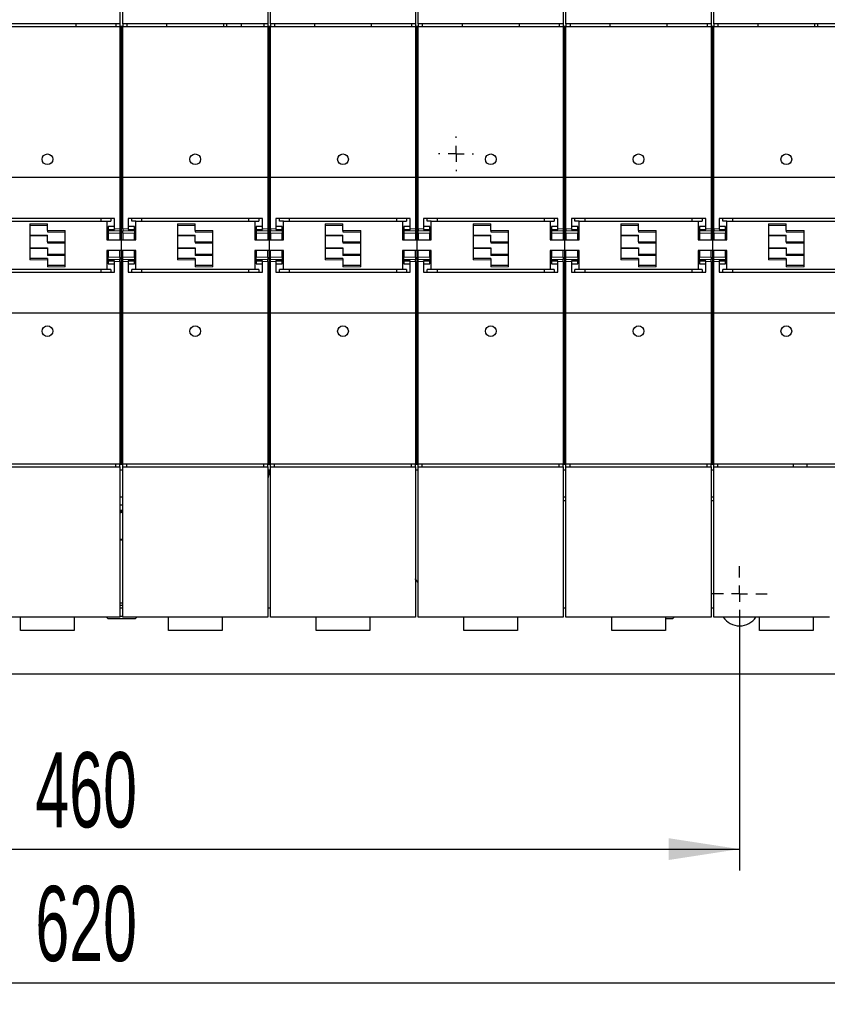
# Model space of a CAD drawing. Header units: millimetres. Extents: x 5 to 418, y 2 to 292.
# Tile 6 of 40: x 107 to 144, y 72 to 118. Entities that reach past the tile are written whole.
import ezdxf

# ---------------------------------------------------------------- set-up
doc = ezdxf.new("R2010")
doc.units = ezdxf.units.MM
doc.layers.add('SLD-0', color=7, linetype='Continuous')
doc.styles.add('SLDTEXTSTYLE0', font='TXT', dxfattribs={"width": 0.605})
doc.dimstyles.new('SLDDIMSTYLE0', dxfattribs={"dimtxt": 3.5, "dimasz": 3.302, "dimexe": 0, "dimexo": 0.0625, "dimgap": 0.875, "dimtad": 1, "dimlfac": 8, "dimrnd": 1e-09, "dimzin": 12, "dimdsep": 46, "dimtxsty": 'SLDTEXTSTYLE0', "dimsah": 1, "dimcen": 0.09, "dimadec": 0, "dimazin": 3, "dimtfac": 1, "dimtofl": 0, "dimtmove": 0, "dimatfit": 3, "dimfxl": 1, "dimfrac": 2, "dimtolj": 1, "dimtzin": 12, "dimarcsym": 0})

# ---------------------------------------------------------------- blocks, each defined once
blk = doc.blocks.new('_D_5')
at = {"layer": 'SLD-0', "color": 7}
for p, q in [((82.524, 89.495), (82.524, 77.886)), ((140.024, 89.495), (140.024, 77.886)), ((82.524, 78.886), (140.024, 78.886))]:
    blk.add_line(p, q, dxfattribs=at)
for points in [[(82.524, 78.886), (85.826, 78.378), (85.826, 79.394)], [(140.024, 78.886), (136.722, 79.394), (136.722, 78.378)]]:
    blk.add_solid(points, dxfattribs=at)
at = {"layer": 'SLD-0', "color": 7, "insert": (107.263, 83.398), "char_height": 3.5, "attachment_point": 1, "style": 'SLDTEXTSTYLE0'}
blk.add_mtext('460', dxfattribs=at)
blk = doc.blocks.new('_D_6')
at = {"layer": 'SLD-0', "color": 7}
for p, q in [((72.524, 89.495), (72.524, 71.66)), ((150.024, 89.495), (150.024, 71.66)), ((72.524, 72.66), (150.024, 72.66))]:
    blk.add_line(p, q, dxfattribs=at)
for points in [[(72.524, 72.66), (75.826, 72.152), (75.826, 73.168)], [(150.024, 72.66), (146.722, 73.168), (146.722, 72.152)]]:
    blk.add_solid(points, dxfattribs=at)
at = {"layer": 'SLD-0', "color": 7, "insert": (107.263, 77.171), "char_height": 3.5, "attachment_point": 1, "style": 'SLDTEXTSTYLE0'}
blk.add_mtext('620', dxfattribs=at)
blk = doc.blocks.new('SW_CENTERMARKSYMBOL_2')
at = {"layer": 'SLD-0', "color": 0}
for p, q in [((0, 0.75), (0, 1.28125)), ((-0.75, 0), (-1.28125, 0)), ((0, 0), (-0.375, 0)), ((0, 0), (0, 0.375)), ((0, 0), (0, -0.375)), ((0, 0), (0.375, 0)), ((0.75, 0), (1.28125, 0)), ((0, -0.75), (0, -1.28125))]:
    blk.add_line(p, q, dxfattribs=at)
blk = doc.blocks.new('SW_CENTERMARKSYMBOL_5')
at = {"layer": 'SLD-0', "color": 0}
for p, q in [((0, 0.75), (0, 0.8125)), ((-0.75, 0), (-0.8125, 0)), ((0, 0), (-0.375, 0)), ((0, 0), (0, 0.375)), ((0, 0), (0, -0.375)), ((0, 0), (0.375, 0)), ((0.75, 0), (0.8125, 0)), ((0, -0.75), (0, -0.8125))]:
    blk.add_line(p, q, dxfattribs=at)

msp = doc.modelspace()

# ---------------------------------------------------------------- linework, layer by layer
at = {"color": 7, "linetype": 'Continuous', "lineweight": 25}
for p, q in [((111.1987, 124.3138), (111.1987, 117.3138)), ((111.3237, 117.3138), (111.3237, 124.3138)), ((118.0737, 124.3138), (118.0737, 117.3138)), ((118.1987, 117.3138), (118.1987, 124.3138)), ((124.9487, 124.3138), (124.9487, 117.3138)), ((125.0737, 117.3138), (125.0737, 124.3138)), ((131.8237, 124.3138), (131.8237, 117.3138)), ((131.9487, 117.3138), (131.9487, 124.3138)), ((138.6987, 124.3138), (138.6987, 117.3138)), ((138.8237, 117.3138), (138.8237, 124.3138)), ((111.1987, 117.3138), (104.4487, 117.3138)), ((104.4487, 117.1888), (111.1987, 117.1888)), ((109.155, 117.1888), (109.155, 117.3138)), ((111.0112, 117.3138), (111.0112, 117.1888)), ((111.1987, 117.3138), (111.1987, 117.1888)), ((111.1987, 117.1888), (111.1987, 110.1636)), ((111.2612, 117.1888), (111.1987, 117.1888)), ((111.2612, 117.1888), (111.2612, 116.0451)), ((111.3237, 117.1888), (111.2612, 117.1888)), ((118.0737, 117.3138), (111.3237, 117.3138)), ((111.3237, 117.3138), (111.3237, 117.1888)), ((111.3237, 117.1888), (118.0737, 117.1888)), ((111.3237, 110.1636), (111.3237, 117.1888)), ((111.5112, 117.3138), (111.5112, 117.1888)), ((113.3675, 117.3138), (113.3675, 117.1888)), ((116.03, 117.1888), (116.03, 117.3138)), ((116.1562, 117.3138), (116.1562, 117.1888)), ((116.8562, 117.1888), (116.8562, 117.3138)), ((117.8862, 117.3138), (117.8862, 117.1888)), ((118.0737, 117.3138), (118.0737, 117.1888)), ((118.0737, 117.1888), (118.0737, 110.1636)), ((118.1362, 117.1888), (118.0737, 117.1888)), ((118.1987, 117.1888), (118.1362, 117.1888)), ((118.1362, 117.1888), (118.1362, 116.0451)), ((124.9487, 117.3138), (118.1987, 117.3138)), ((118.1987, 117.3138), (118.1987, 117.1888)), ((118.1987, 117.1888), (124.9487, 117.1888)), ((118.1987, 110.1636), (118.1987, 117.1888)), ((118.3862, 117.3138), (118.3862, 117.1888)), ((120.2425, 117.3138), (120.2425, 117.1888)), ((122.905, 117.1888), (122.905, 117.3138)), ((124.7612, 117.3138), (124.7612, 117.1888)), ((124.9487, 117.3138), (124.9487, 117.1888)), ((124.9487, 117.1888), (124.9487, 110.1636)), ((125.0112, 117.1888), (124.9487, 117.1888)), ((125.0112, 117.1888), (125.0112, 116.0451)), ((125.0737, 117.1888), (125.0112, 117.1888)), ((131.8237, 117.3138), (125.0737, 117.3138)), ((125.0737, 117.3138), (125.0737, 117.1888)), ((125.0737, 117.1888), (131.8237, 117.1888)), ((125.0737, 110.1636), (125.0737, 117.1888)), ((125.2612, 117.3138), (125.2612, 117.1888)), ((127.1175, 117.3138), (127.1175, 117.1888)), ((129.78, 117.1888), (129.78, 117.3138)), ((131.6362, 117.3138), (131.6362, 117.1888)), ((131.8237, 117.3138), (131.8237, 117.1888)), ((131.8237, 117.1888), (131.8237, 110.1636)), ((131.8862, 117.1888), (131.8237, 117.1888)), ((131.8862, 117.1888), (131.8862, 116.0451)), ((131.9487, 117.1888), (131.8862, 117.1888)), ((138.6987, 117.3138), (131.9487, 117.3138)), ((131.9487, 117.3138), (131.9487, 117.1888)), ((131.9487, 117.1888), (138.6987, 117.1888)), ((131.9487, 110.1636), (131.9487, 117.1888)), ((132.1362, 117.3138), (132.1362, 117.1888)), ((133.9925, 117.3138), (133.9925, 117.1888)), ((136.655, 117.1888), (136.655, 117.3138)), ((138.5112, 117.3138), (138.5112, 117.1888)), ((138.6987, 117.3138), (138.6987, 117.1888)), ((138.6987, 117.1888), (138.6987, 110.1636)), ((138.7612, 117.1888), (138.6987, 117.1888)), ((138.8237, 117.1888), (138.7612, 117.1888)), ((138.7612, 117.1888), (138.7612, 116.0451)), ((145.5737, 117.3138), (138.8237, 117.3138)), ((138.8237, 117.3138), (138.8237, 117.1888)), ((138.8237, 117.1888), (145.5737, 117.1888)), ((138.8237, 110.1636), (138.8237, 117.1888)), ((139.0112, 117.3138), (139.0112, 117.1888)), ((140.8675, 117.3138), (140.8675, 117.1888)), ((143.53, 117.1888), (143.53, 117.3138)), ((143.6562, 117.3138), (143.6562, 117.1888)), ((111.1987, 116.0451), (111.2612, 116.0451)), ((111.2612, 116.0451), (111.2612, 108.4401)), ((111.2612, 116.0451), (111.3237, 116.0451)), ((118.0737, 116.0451), (118.1362, 116.0451)), ((118.1362, 116.0451), (118.1987, 116.0451)), ((118.1362, 116.0451), (118.1362, 108.4401)), ((124.9487, 116.0451), (125.0112, 116.0451)), ((125.0112, 116.0451), (125.0112, 108.4401)), ((125.0112, 116.0451), (125.0737, 116.0451)), ((131.8237, 116.0451), (131.8862, 116.0451)), ((131.8862, 116.0451), (131.8862, 108.4401)), ((131.8862, 116.0451), (131.9487, 116.0451)), ((138.6987, 116.0451), (138.7612, 116.0451)), ((138.7612, 116.0451), (138.8237, 116.0451)), ((138.7612, 116.0451), (138.7612, 108.4401)), ((104.4487, 110.1636), (111.1987, 110.1636)), ((111.1987, 110.1636), (111.1987, 107.7595)), ((111.3237, 110.1636), (118.0737, 110.1636)), ((111.3237, 107.7595), (111.3237, 110.1636)), ((118.0737, 110.1636), (118.0737, 107.7595)), ((118.1987, 110.1636), (124.9487, 110.1636)), ((118.1987, 107.7595), (118.1987, 110.1636)), ((124.9487, 110.1636), (124.9487, 107.7595)), ((125.0737, 110.1636), (131.8237, 110.1636)), ((125.0737, 107.7595), (125.0737, 110.1636)), ((131.8237, 110.1636), (131.8237, 107.7595)), ((131.9487, 110.1636), (138.6987, 110.1636)), ((131.9487, 107.7595), (131.9487, 110.1636)), ((138.6987, 110.1636), (138.6987, 107.7595)), ((138.8237, 110.1636), (145.5737, 110.1636)), ((138.8237, 107.7595), (138.8237, 110.1636)), ((110.9487, 108.2517), (104.6987, 108.2517)), ((110.3237, 108.1263), (110.3237, 108.2517)), ((110.78, 108.2517), (110.78, 108.1263)), ((110.9487, 107.7595), (110.9487, 108.2517)), ((111.1987, 108.4401), (111.2612, 108.4401)), ((111.2612, 108.4401), (111.2612, 107.7848)), ((111.3237, 108.4401), (111.2612, 108.4401)), ((117.8237, 108.2517), (111.5737, 108.2517)), ((111.5737, 108.2517), (111.5737, 107.7595)), ((111.7425, 108.1263), (111.7425, 108.2517)), ((112.1987, 108.2517), (112.1987, 108.1263)), ((117.1987, 108.1263), (117.1987, 108.2517)), ((117.655, 108.2517), (117.655, 108.1263)), ((117.8237, 107.7595), (117.8237, 108.2517)), ((118.0737, 108.4401), (118.1362, 108.4401)), ((118.1987, 108.4401), (118.1362, 108.4401)), ((118.1362, 108.4401), (118.1362, 107.7848)), ((124.6987, 108.2517), (118.4487, 108.2517)), ((118.4487, 108.2517), (118.4487, 107.7595)), ((118.6175, 108.1263), (118.6175, 108.2517)), ((119.0737, 108.2517), (119.0737, 108.1263)), ((124.0737, 108.1263), (124.0737, 108.2517)), ((124.53, 108.2517), (124.53, 108.1263)), ((124.6987, 107.7595), (124.6987, 108.2517)), ((124.9487, 108.4401), (125.0112, 108.4401)), ((125.0112, 108.4401), (125.0112, 107.7848)), ((125.0737, 108.4401), (125.0112, 108.4401)), ((131.5737, 108.2517), (125.3237, 108.2517)), ((125.3237, 108.2517), (125.3237, 107.7595)), ((125.4925, 108.1263), (125.4925, 108.2517)), ((125.9487, 108.2517), (125.9487, 108.1263)), ((130.9487, 108.1263), (130.9487, 108.2517)), ((131.405, 108.2517), (131.405, 108.1263)), ((131.5737, 107.7595), (131.5737, 108.2517)), ((131.8237, 108.4401), (131.8862, 108.4401)), ((131.8862, 108.4401), (131.8862, 107.7848)), ((131.9487, 108.4401), (131.8862, 108.4401)), ((138.4487, 108.2517), (132.1987, 108.2517)), ((132.1987, 108.2517), (132.1987, 107.7595)), ((132.3675, 108.1263), (132.3675, 108.2517)), ((132.8237, 108.2517), (132.8237, 108.1263)), ((137.8237, 108.1263), (137.8237, 108.2517)), ((138.28, 108.2517), (138.28, 108.1263)), ((138.4487, 107.7595), (138.4487, 108.2517)), ((138.6987, 108.4401), (138.7612, 108.4401)), ((138.8237, 108.4401), (138.7612, 108.4401)), ((138.7612, 108.4401), (138.7612, 107.7848)), ((145.3237, 108.2517), (139.0737, 108.2517)), ((139.0737, 108.2517), (139.0737, 107.7595)), ((139.2425, 108.1263), (139.2425, 108.2517)), ((139.6987, 108.2517), (139.6987, 108.1263)), ((105.055, 108.1263), (110.5925, 108.1263)), ((106.9987, 108.0013), (106.9987, 106.3138)), ((106.9987, 107.9388), (107.8237, 107.9388)), ((107.8237, 107.6888), (107.8237, 108.0013)), ((110.5925, 108.1263), (110.5925, 107.2513)), ((110.5925, 108.1263), (110.78, 108.1263)), ((110.9487, 107.8732), (110.655, 107.8732)), ((110.655, 107.8732), (110.655, 107.7385)), ((110.655, 107.7385), (110.9487, 107.7385)), ((110.655, 107.7385), (110.655, 107.7278)), ((110.655, 107.7278), (110.655, 107.6712)), ((110.655, 107.7278), (110.9487, 107.7278)), ((110.9487, 107.7595), (110.9487, 107.7278)), ((111.1987, 107.7595), (111.1987, 107.6712)), ((111.2612, 107.7848), (111.2612, 107.2513)), ((111.3237, 107.7595), (111.3237, 107.6712)), ((111.8675, 107.8732), (111.5737, 107.8732)), ((111.5737, 107.7595), (111.5737, 107.7278)), ((111.5737, 107.7385), (111.8675, 107.7385)), ((111.5737, 107.7278), (111.8675, 107.7278)), ((111.93, 108.1263), (111.7425, 108.1263)), ((111.8675, 107.7385), (111.8675, 107.8732)), ((111.8675, 107.7278), (111.8675, 107.7385)), ((111.8675, 107.7278), (111.8675, 107.6712)), ((111.93, 107.2513), (111.93, 108.1263)), ((111.93, 108.1263), (117.4675, 108.1263)), ((113.8737, 108.0013), (113.8737, 106.3138)), ((113.8737, 107.9388), (114.6987, 107.9388)), ((114.6987, 107.6888), (114.6987, 108.0013)), ((117.4675, 108.1263), (117.4675, 107.2513)), ((117.4675, 108.1263), (117.655, 108.1263)), ((117.8237, 107.8732), (117.53, 107.8732)), ((117.53, 107.8732), (117.53, 107.7385)), ((117.53, 107.7385), (117.8237, 107.7385)), ((117.53, 107.7385), (117.53, 107.7278)), ((117.53, 107.7278), (117.53, 107.6712)), ((117.53, 107.7278), (117.8237, 107.7278)), ((117.8237, 107.7595), (117.8237, 107.7278)), ((118.0737, 107.7595), (118.0737, 107.6712)), ((118.1362, 107.7848), (118.1362, 107.2513)), ((118.1987, 107.7595), (118.1987, 107.6712)), ((118.7425, 107.8732), (118.4487, 107.8732)), ((118.4487, 107.7595), (118.4487, 107.7278)), ((118.4487, 107.7385), (118.7425, 107.7385)), ((118.4487, 107.7278), (118.7425, 107.7278)), ((118.805, 108.1263), (118.6175, 108.1263)), ((118.7425, 107.7385), (118.7425, 107.8732)), ((118.7425, 107.7278), (118.7425, 107.7385)), ((118.7425, 107.7278), (118.7425, 107.6712)), ((118.805, 107.2513), (118.805, 108.1263)), ((118.805, 108.1263), (124.3425, 108.1263)), ((120.7487, 108.0013), (120.7487, 106.3138)), ((120.7487, 107.9388), (121.5737, 107.9388)), ((121.5737, 107.6888), (121.5737, 108.0013)), ((124.3425, 108.1263), (124.3425, 107.2513)), ((124.3425, 108.1263), (124.53, 108.1263)), ((124.6987, 107.8732), (124.405, 107.8732)), ((124.405, 107.8732), (124.405, 107.7385)), ((124.405, 107.7385), (124.6987, 107.7385)), ((124.405, 107.7385), (124.405, 107.7278)), ((124.405, 107.7278), (124.405, 107.6712)), ((124.405, 107.7278), (124.6987, 107.7278)), ((124.6987, 107.7595), (124.6987, 107.7278)), ((124.9487, 107.7595), (124.9487, 107.6712)), ((125.0112, 107.7848), (125.0112, 107.2513)), ((125.0737, 107.7595), (125.0737, 107.6712)), ((125.6175, 107.8732), (125.3237, 107.8732)), ((125.3237, 107.7595), (125.3237, 107.7278)), ((125.3237, 107.7385), (125.6175, 107.7385)), ((125.3237, 107.7278), (125.6175, 107.7278)), ((125.68, 108.1263), (125.4925, 108.1263)), ((125.6175, 107.7385), (125.6175, 107.8732)), ((125.6175, 107.7278), (125.6175, 107.7385)), ((125.6175, 107.7278), (125.6175, 107.6712)), ((125.68, 107.2513), (125.68, 108.1263)), ((125.68, 108.1263), (131.2175, 108.1263)), ((127.6237, 108.0013), (127.6237, 106.3138)), ((127.6237, 107.9388), (128.4487, 107.9388)), ((128.4487, 107.6888), (128.4487, 108.0013)), ((131.2175, 108.1263), (131.2175, 107.2513)), ((131.2175, 108.1263), (131.405, 108.1263)), ((131.5737, 107.8732), (131.28, 107.8732)), ((131.28, 107.8732), (131.28, 107.7385)), ((131.28, 107.7385), (131.5737, 107.7385)), ((131.28, 107.7385), (131.28, 107.7278)), ((131.28, 107.7278), (131.28, 107.6712)), ((131.28, 107.7278), (131.5737, 107.7278)), ((131.5737, 107.7595), (131.5737, 107.7278)), ((131.8237, 107.7595), (131.8237, 107.6712)), ((131.8862, 107.7848), (131.8862, 107.2513)), ((131.9487, 107.7595), (131.9487, 107.6712)), ((132.4925, 107.8732), (132.1987, 107.8732)), ((132.1987, 107.7595), (132.1987, 107.7278)), ((132.1987, 107.7385), (132.4925, 107.7385)), ((132.1987, 107.7278), (132.4925, 107.7278)), ((132.555, 108.1263), (132.3675, 108.1263)), ((132.4925, 107.7385), (132.4925, 107.8732)), ((132.4925, 107.7278), (132.4925, 107.7385)), ((132.4925, 107.7278), (132.4925, 107.6712)), ((132.555, 107.2513), (132.555, 108.1263)), ((132.555, 108.1263), (138.0925, 108.1263)), ((134.4987, 108.0013), (134.4987, 106.3138)), ((134.4987, 107.9388), (135.3237, 107.9388)), ((135.3237, 107.6888), (135.3237, 108.0013)), ((138.0925, 108.1263), (138.0925, 107.2513)), ((138.0925, 108.1263), (138.28, 108.1263)), ((138.4487, 107.8732), (138.155, 107.8732)), ((138.155, 107.8732), (138.155, 107.7385)), ((138.155, 107.7385), (138.4487, 107.7385)), ((138.155, 107.7385), (138.155, 107.7278)), ((138.155, 107.7278), (138.155, 107.6712)), ((138.155, 107.7278), (138.4487, 107.7278)), ((138.4487, 107.7595), (138.4487, 107.7278)), ((138.6987, 107.7595), (138.6987, 107.6712)), ((138.7612, 107.7848), (138.7612, 107.2513)), ((138.8237, 107.7595), (138.8237, 107.6712)), ((139.3675, 107.8732), (139.0737, 107.8732)), ((139.0737, 107.7595), (139.0737, 107.7278)), ((139.0737, 107.7385), (139.3675, 107.7385)), ((139.0737, 107.7278), (139.3675, 107.7278)), ((139.43, 108.1263), (139.2425, 108.1263)), ((139.3675, 107.7385), (139.3675, 107.8732)), ((139.3675, 107.7278), (139.3675, 107.7385)), ((139.3675, 107.7278), (139.3675, 107.6712)), ((139.43, 107.2513), (139.43, 108.1263)), ((139.43, 108.1263), (144.9675, 108.1263)), ((141.3737, 108.0013), (141.3737, 106.3138)), ((141.3737, 107.9388), (142.1987, 107.9388)), ((142.1987, 107.6888), (142.1987, 108.0013)), ((107.8237, 107.4326), (106.9987, 107.4326)), ((107.8237, 107.6888), (107.8237, 107.6263)), ((107.8237, 107.6263), (108.6487, 107.6263)), ((107.8237, 107.1616), (107.8237, 107.4741)), ((108.6487, 106.0013), (108.6487, 107.6888)), ((110.655, 107.6712), (110.655, 107.5638)), ((110.655, 107.5638), (110.655, 107.2544)), ((111.1987, 107.6712), (111.1987, 107.5638)), ((111.1987, 107.5638), (111.1987, 107.2544)), ((111.3237, 107.5638), (111.3237, 107.6712)), ((111.3237, 107.5638), (111.3237, 107.2544)), ((111.8675, 107.6712), (111.8675, 107.5638)), ((111.8675, 107.2544), (111.8675, 107.5638)), ((114.6987, 107.4326), (113.8737, 107.4326)), ((114.6987, 107.6888), (114.6987, 107.6263)), ((114.6987, 107.6263), (115.5237, 107.6263)), ((114.6987, 107.1616), (114.6987, 107.4741)), ((115.5237, 106.0013), (115.5237, 107.6888)), ((117.53, 107.6712), (117.53, 107.5638)), ((117.53, 107.5638), (117.53, 107.2544)), ((118.0737, 107.6712), (118.0737, 107.5638)), ((118.0737, 107.5638), (118.0737, 107.2544)), ((118.1987, 107.5638), (118.1987, 107.6712)), ((118.1987, 107.5638), (118.1987, 107.2544)), ((118.7425, 107.6712), (118.7425, 107.5638)), ((118.7425, 107.2544), (118.7425, 107.5638)), ((121.5737, 107.4326), (120.7487, 107.4326)), ((121.5737, 107.6888), (121.5737, 107.6263)), ((121.5737, 107.6263), (122.3987, 107.6263)), ((121.5737, 107.1616), (121.5737, 107.4741)), ((122.3987, 106.0013), (122.3987, 107.6888)), ((124.405, 107.6712), (124.405, 107.5638)), ((124.405, 107.5638), (124.405, 107.2544)), ((124.9487, 107.6712), (124.9487, 107.5638)), ((124.9487, 107.5638), (124.9487, 107.2544)), ((125.0737, 107.5638), (125.0737, 107.6712)), ((125.0737, 107.5638), (125.0737, 107.2544)), ((125.6175, 107.6712), (125.6175, 107.5638)), ((125.6175, 107.2544), (125.6175, 107.5638)), ((128.4487, 107.4326), (127.6237, 107.4326)), ((128.4487, 107.6888), (128.4487, 107.6263)), ((128.4487, 107.6263), (129.2737, 107.6263)), ((128.4487, 107.1616), (128.4487, 107.4741)), ((129.2737, 106.0013), (129.2737, 107.6888)), ((131.28, 107.6712), (131.28, 107.5638)), ((131.28, 107.5638), (131.28, 107.2544)), ((131.8237, 107.6712), (131.8237, 107.5638)), ((131.8237, 107.5638), (131.8237, 107.2544)), ((131.9487, 107.5638), (131.9487, 107.6712)), ((131.9487, 107.5638), (131.9487, 107.2544)), ((132.4925, 107.6712), (132.4925, 107.5638)), ((132.4925, 107.2544), (132.4925, 107.5638)), ((135.3237, 107.4326), (134.4987, 107.4326)), ((135.3237, 107.6888), (135.3237, 107.6263)), ((135.3237, 107.6263), (136.1487, 107.6263)), ((135.3237, 107.1616), (135.3237, 107.4741)), ((136.1487, 106.0013), (136.1487, 107.6888)), ((138.155, 107.6712), (138.155, 107.5638)), ((138.155, 107.5638), (138.155, 107.2544)), ((138.6987, 107.6712), (138.6987, 107.5638)), ((138.6987, 107.5638), (138.6987, 107.2544)), ((138.8237, 107.5638), (138.8237, 107.6712)), ((138.8237, 107.5638), (138.8237, 107.2544)), ((139.3675, 107.6712), (139.3675, 107.5638)), ((139.3675, 107.2544), (139.3675, 107.5638)), ((142.1987, 107.4326), (141.3737, 107.4326)), ((142.1987, 107.6888), (142.1987, 107.6263)), ((142.1987, 107.6263), (143.0237, 107.6263)), ((142.1987, 107.1616), (142.1987, 107.4741)), ((143.0237, 106.0013), (143.0237, 107.6888)), ((106.9987, 106.8826), (107.8237, 106.8826)), ((107.8237, 107.1616), (107.8237, 107.1497)), ((107.8237, 107.1497), (107.8237, 107.1201)), ((107.8237, 107.1201), (108.6487, 107.1201)), ((107.8237, 106.8826), (107.8237, 106.853)), ((107.8237, 106.853), (107.8237, 106.8411)), ((107.8237, 106.8411), (107.8237, 106.5286)), ((110.5925, 107.2513), (111.2612, 107.2513)), ((110.655, 107.2544), (111.1987, 107.2544)), ((111.2612, 107.2513), (111.2612, 106.7513)), ((111.2612, 107.2513), (111.93, 107.2513)), ((111.3237, 107.2544), (111.8675, 107.2544)), ((113.8737, 106.8826), (114.6987, 106.8826)), ((114.6987, 107.1616), (114.6987, 107.1497)), ((114.6987, 107.1497), (114.6987, 107.1201)), ((114.6987, 107.1201), (115.5237, 107.1201)), ((114.6987, 106.8826), (114.6987, 106.853)), ((114.6987, 106.853), (114.6987, 106.8411)), ((114.6987, 106.8411), (114.6987, 106.5286)), ((117.4675, 107.2513), (118.1362, 107.2513)), ((117.53, 107.2544), (118.0737, 107.2544)), ((118.1362, 107.2513), (118.805, 107.2513)), ((118.1362, 107.2513), (118.1362, 106.7513)), ((118.1987, 107.2544), (118.7425, 107.2544)), ((120.7487, 106.8826), (121.5737, 106.8826)), ((121.5737, 107.1616), (121.5737, 107.1497)), ((121.5737, 107.1497), (121.5737, 107.1201)), ((121.5737, 107.1201), (122.3987, 107.1201)), ((121.5737, 106.8826), (121.5737, 106.853)), ((121.5737, 106.853), (121.5737, 106.8411)), ((121.5737, 106.8411), (121.5737, 106.5286)), ((124.3425, 107.2513), (125.0112, 107.2513)), ((124.405, 107.2544), (124.9487, 107.2544)), ((125.0112, 107.2513), (125.0112, 106.7513)), ((125.0112, 107.2513), (125.68, 107.2513)), ((125.0737, 107.2544), (125.6175, 107.2544)), ((127.6237, 106.8826), (128.4487, 106.8826)), ((128.4487, 107.1616), (128.4487, 107.1497)), ((128.4487, 107.1497), (128.4487, 107.1201)), ((128.4487, 107.1201), (129.2737, 107.1201)), ((128.4487, 106.8826), (128.4487, 106.853)), ((128.4487, 106.853), (128.4487, 106.8411)), ((128.4487, 106.8411), (128.4487, 106.5286)), ((131.2175, 107.2513), (131.8862, 107.2513)), ((131.28, 107.2544), (131.8237, 107.2544)), ((131.8862, 107.2513), (131.8862, 106.7513)), ((131.8862, 107.2513), (132.555, 107.2513)), ((131.9487, 107.2544), (132.4925, 107.2544)), ((134.4987, 106.8826), (135.3237, 106.8826)), ((135.3237, 107.1616), (135.3237, 107.1497)), ((135.3237, 107.1497), (135.3237, 107.1201)), ((135.3237, 107.1201), (136.1487, 107.1201)), ((135.3237, 106.8826), (135.3237, 106.853)), ((135.3237, 106.853), (135.3237, 106.8411)), ((135.3237, 106.8411), (135.3237, 106.5286)), ((138.0925, 107.2513), (138.7612, 107.2513)), ((138.155, 107.2544), (138.6987, 107.2544)), ((138.7612, 107.2513), (139.43, 107.2513)), ((138.7612, 107.2513), (138.7612, 106.7513)), ((138.8237, 107.2544), (139.3675, 107.2544)), ((141.3737, 106.8826), (142.1987, 106.8826)), ((142.1987, 107.1616), (142.1987, 107.1497)), ((142.1987, 107.1497), (142.1987, 107.1201)), ((142.1987, 107.1201), (143.0237, 107.1201)), ((142.1987, 106.8826), (142.1987, 106.853)), ((142.1987, 106.853), (142.1987, 106.8411)), ((142.1987, 106.8411), (142.1987, 106.5286)), ((107.8237, 106.3763), (106.9987, 106.3763)), ((108.6487, 106.5701), (107.8237, 106.5701)), ((107.8237, 106.3763), (107.8237, 106.3138)), ((110.5925, 106.7513), (110.5925, 105.8763)), ((111.2612, 106.7513), (110.5925, 106.7513)), ((111.1987, 106.7482), (110.655, 106.7482)), ((110.655, 106.7482), (110.655, 106.4388)), ((110.655, 106.3315), (110.655, 106.4388)), ((111.1987, 106.4388), (111.1987, 106.7482)), ((111.1987, 106.4388), (111.1987, 106.3315)), ((111.2612, 106.7513), (111.2612, 106.2179)), ((111.93, 106.7513), (111.2612, 106.7513)), ((111.8675, 106.7482), (111.3237, 106.7482)), ((111.3237, 106.4388), (111.3237, 106.7482)), ((111.3237, 106.3315), (111.3237, 106.4388)), ((111.8675, 106.4388), (111.8675, 106.7482)), ((111.8675, 106.4388), (111.8675, 106.3315)), ((111.93, 105.8763), (111.93, 106.7513)), ((114.6987, 106.3763), (113.8737, 106.3763)), ((115.5237, 106.5701), (114.6987, 106.5701)), ((114.6987, 106.3763), (114.6987, 106.3138)), ((118.1362, 106.7513), (117.4675, 106.7513)), ((117.4675, 106.7513), (117.4675, 105.8763)), ((118.0737, 106.7482), (117.53, 106.7482)), ((117.53, 106.7482), (117.53, 106.4388)), ((117.53, 106.3315), (117.53, 106.4388)), ((118.0737, 106.4388), (118.0737, 106.7482)), ((118.0737, 106.4388), (118.0737, 106.3315)), ((118.805, 106.7513), (118.1362, 106.7513)), ((118.1362, 106.7513), (118.1362, 106.2179)), ((118.7425, 106.7482), (118.1987, 106.7482)), ((118.1987, 106.4388), (118.1987, 106.7482)), ((118.1987, 106.3315), (118.1987, 106.4388)), ((118.7425, 106.4388), (118.7425, 106.7482)), ((118.7425, 106.4388), (118.7425, 106.3315)), ((118.805, 105.8763), (118.805, 106.7513)), ((121.5737, 106.3763), (120.7487, 106.3763)), ((122.3987, 106.5701), (121.5737, 106.5701)), ((121.5737, 106.3763), (121.5737, 106.3138)), ((124.3425, 106.7513), (124.3425, 105.8763)), ((125.0112, 106.7513), (124.3425, 106.7513)), ((124.9487, 106.7482), (124.405, 106.7482)), ((124.405, 106.7482), (124.405, 106.4388)), ((124.405, 106.3315), (124.405, 106.4388)), ((124.9487, 106.4388), (124.9487, 106.7482)), ((124.9487, 106.4388), (124.9487, 106.3315)), ((125.0112, 106.7513), (125.0112, 106.2179)), ((125.68, 106.7513), (125.0112, 106.7513)), ((125.6175, 106.7482), (125.0737, 106.7482)), ((125.0737, 106.4388), (125.0737, 106.7482)), ((125.0737, 106.3315), (125.0737, 106.4388)), ((125.6175, 106.4388), (125.6175, 106.7482)), ((125.6175, 106.4388), (125.6175, 106.3315)), ((125.68, 105.8763), (125.68, 106.7513)), ((128.4487, 106.3763), (127.6237, 106.3763)), ((129.2737, 106.5701), (128.4487, 106.5701)), ((128.4487, 106.3763), (128.4487, 106.3138)), ((131.2175, 106.7513), (131.2175, 105.8763)), ((131.8862, 106.7513), (131.2175, 106.7513)), ((131.8237, 106.7482), (131.28, 106.7482)), ((131.28, 106.7482), (131.28, 106.4388)), ((131.28, 106.3315), (131.28, 106.4388)), ((131.8237, 106.4388), (131.8237, 106.7482)), ((131.8237, 106.4388), (131.8237, 106.3315)), ((131.8862, 106.7513), (131.8862, 106.2179)), ((132.555, 106.7513), (131.8862, 106.7513)), ((132.4925, 106.7482), (131.9487, 106.7482)), ((131.9487, 106.4388), (131.9487, 106.7482)), ((131.9487, 106.3315), (131.9487, 106.4388)), ((132.4925, 106.4388), (132.4925, 106.7482)), ((132.4925, 106.4388), (132.4925, 106.3315)), ((132.555, 105.8763), (132.555, 106.7513)), ((135.3237, 106.3763), (134.4987, 106.3763)), ((136.1487, 106.5701), (135.3237, 106.5701)), ((135.3237, 106.3763), (135.3237, 106.3138)), ((138.0925, 106.7513), (138.0925, 105.8763)), ((138.7612, 106.7513), (138.0925, 106.7513)), ((138.6987, 106.7482), (138.155, 106.7482)), ((138.155, 106.7482), (138.155, 106.4388)), ((138.155, 106.3315), (138.155, 106.4388)), ((138.6987, 106.4388), (138.6987, 106.7482)), ((138.6987, 106.4388), (138.6987, 106.3315)), ((139.43, 106.7513), (138.7612, 106.7513)), ((138.7612, 106.7513), (138.7612, 106.2179)), ((139.3675, 106.7482), (138.8237, 106.7482)), ((138.8237, 106.4388), (138.8237, 106.7482)), ((138.8237, 106.3315), (138.8237, 106.4388)), ((139.3675, 106.4388), (139.3675, 106.7482)), ((139.3675, 106.4388), (139.3675, 106.3315)), ((139.43, 105.8763), (139.43, 106.7513)), ((142.1987, 106.3763), (141.3737, 106.3763)), ((143.0237, 106.5701), (142.1987, 106.5701)), ((142.1987, 106.3763), (142.1987, 106.3138)), ((107.8237, 106.3138), (107.8237, 106.0013)), ((108.6487, 106.0638), (107.8237, 106.0638)), ((110.655, 106.2748), (110.655, 106.3315)), ((110.9487, 106.2748), (110.655, 106.2748)), ((110.655, 106.2748), (110.655, 106.2641)), ((110.9487, 106.2641), (110.655, 106.2641)), ((110.655, 106.2641), (110.655, 106.1294)), ((110.655, 106.1294), (110.9487, 106.1294)), ((110.9487, 106.2431), (110.9487, 106.2748)), ((110.9487, 105.751), (110.9487, 106.2431)), ((111.1987, 106.2431), (111.1987, 106.3315)), ((111.1987, 106.2431), (111.1987, 103.8391)), ((111.2612, 106.2179), (111.2612, 105.5625)), ((111.3237, 106.2431), (111.3237, 106.3315)), ((111.3237, 103.8391), (111.3237, 106.2431)), ((111.8675, 106.2748), (111.5737, 106.2748)), ((111.5737, 106.2431), (111.5737, 106.2748)), ((111.8675, 106.2641), (111.5737, 106.2641)), ((111.5737, 106.2431), (111.5737, 105.751)), ((111.5737, 106.1294), (111.8675, 106.1294)), ((111.8675, 106.2748), (111.8675, 106.3315)), ((111.8675, 106.2641), (111.8675, 106.2748)), ((111.8675, 106.1294), (111.8675, 106.2641)), ((114.6987, 106.3138), (114.6987, 106.0013)), ((115.5237, 106.0638), (114.6987, 106.0638)), ((117.53, 106.2748), (117.53, 106.3315)), ((117.8237, 106.2748), (117.53, 106.2748)), ((117.53, 106.2748), (117.53, 106.2641)), ((117.8237, 106.2641), (117.53, 106.2641)), ((117.53, 106.2641), (117.53, 106.1294)), ((117.53, 106.1294), (117.8237, 106.1294)), ((117.8237, 106.2431), (117.8237, 106.2748)), ((117.8237, 105.751), (117.8237, 106.2431)), ((118.0737, 106.2431), (118.0737, 106.3315)), ((118.0737, 106.2431), (118.0737, 103.8391)), ((118.1362, 106.2179), (118.1362, 105.5625)), ((118.1987, 106.2431), (118.1987, 106.3315)), ((118.1987, 103.8391), (118.1987, 106.2431)), ((118.7425, 106.2748), (118.4487, 106.2748)), ((118.4487, 106.2431), (118.4487, 106.2748)), ((118.7425, 106.2641), (118.4487, 106.2641)), ((118.4487, 106.2431), (118.4487, 105.751)), ((118.4487, 106.1294), (118.7425, 106.1294)), ((118.7425, 106.2748), (118.7425, 106.3315)), ((118.7425, 106.2641), (118.7425, 106.2748)), ((118.7425, 106.1294), (118.7425, 106.2641)), ((121.5737, 106.3138), (121.5737, 106.0013)), ((122.3987, 106.0638), (121.5737, 106.0638)), ((124.405, 106.2748), (124.405, 106.3315)), ((124.6987, 106.2748), (124.405, 106.2748)), ((124.405, 106.2748), (124.405, 106.2641)), ((124.6987, 106.2641), (124.405, 106.2641)), ((124.405, 106.2641), (124.405, 106.1294)), ((124.405, 106.1294), (124.6987, 106.1294)), ((124.6987, 106.2431), (124.6987, 106.2748)), ((124.6987, 105.751), (124.6987, 106.2431)), ((124.9487, 106.2431), (124.9487, 106.3315)), ((124.9487, 106.2431), (124.9487, 103.8391)), ((125.0112, 106.2179), (125.0112, 105.5625)), ((125.0737, 106.2431), (125.0737, 106.3315)), ((125.0737, 103.8391), (125.0737, 106.2431)), ((125.6175, 106.2748), (125.3237, 106.2748)), ((125.3237, 106.2431), (125.3237, 106.2748)), ((125.6175, 106.2641), (125.3237, 106.2641)), ((125.3237, 106.2431), (125.3237, 105.751)), ((125.3237, 106.1294), (125.6175, 106.1294)), ((125.6175, 106.2748), (125.6175, 106.3315)), ((125.6175, 106.2641), (125.6175, 106.2748)), ((125.6175, 106.1294), (125.6175, 106.2641)), ((128.4487, 106.3138), (128.4487, 106.0013)), ((129.2737, 106.0638), (128.4487, 106.0638)), ((131.28, 106.2748), (131.28, 106.3315)), ((131.5737, 106.2748), (131.28, 106.2748)), ((131.28, 106.2748), (131.28, 106.2641)), ((131.5737, 106.2641), (131.28, 106.2641)), ((131.28, 106.2641), (131.28, 106.1294)), ((131.28, 106.1294), (131.5737, 106.1294)), ((131.5737, 106.2431), (131.5737, 106.2748)), ((131.5737, 105.751), (131.5737, 106.2431)), ((131.8237, 106.2431), (131.8237, 106.3315)), ((131.8237, 106.2431), (131.8237, 103.8391)), ((131.8862, 106.2179), (131.8862, 105.5625)), ((131.9487, 106.2431), (131.9487, 106.3315)), ((131.9487, 103.8391), (131.9487, 106.2431)), ((132.4925, 106.2748), (132.1987, 106.2748)), ((132.1987, 106.2431), (132.1987, 106.2748)), ((132.4925, 106.2641), (132.1987, 106.2641)), ((132.1987, 106.2431), (132.1987, 105.751)), ((132.1987, 106.1294), (132.4925, 106.1294)), ((132.4925, 106.2748), (132.4925, 106.3315)), ((132.4925, 106.2641), (132.4925, 106.2748)), ((132.4925, 106.1294), (132.4925, 106.2641)), ((135.3237, 106.3138), (135.3237, 106.0013)), ((136.1487, 106.0638), (135.3237, 106.0638)), ((138.155, 106.2748), (138.155, 106.3315)), ((138.4487, 106.2748), (138.155, 106.2748)), ((138.155, 106.2748), (138.155, 106.2641)), ((138.4487, 106.2641), (138.155, 106.2641)), ((138.155, 106.2641), (138.155, 106.1294)), ((138.155, 106.1294), (138.4487, 106.1294)), ((138.4487, 106.2431), (138.4487, 106.2748)), ((138.4487, 105.751), (138.4487, 106.2431)), ((138.6987, 106.2431), (138.6987, 106.3315)), ((138.6987, 106.2431), (138.6987, 103.8391)), ((138.7612, 106.2179), (138.7612, 105.5625)), ((138.8237, 106.2431), (138.8237, 106.3315)), ((138.8237, 103.8391), (138.8237, 106.2431)), ((139.3675, 106.2748), (139.0737, 106.2748)), ((139.0737, 106.2431), (139.0737, 106.2748)), ((139.3675, 106.2641), (139.0737, 106.2641)), ((139.0737, 106.2431), (139.0737, 105.751)), ((139.0737, 106.1294), (139.3675, 106.1294)), ((139.3675, 106.2748), (139.3675, 106.3315)), ((139.3675, 106.2641), (139.3675, 106.2748)), ((139.3675, 106.1294), (139.3675, 106.2641)), ((142.1987, 106.3138), (142.1987, 106.0013)), ((143.0237, 106.0638), (142.1987, 106.0638)), ((104.6987, 105.751), (110.9487, 105.751)), ((110.5925, 105.8763), (105.055, 105.8763)), ((110.3237, 105.751), (110.3237, 105.8763)), ((110.78, 105.8763), (110.5925, 105.8763)), ((110.78, 105.8763), (110.78, 105.751)), ((111.2612, 105.5625), (111.1987, 105.5625)), ((111.2612, 105.5625), (111.2612, 97.9576)), ((111.2612, 105.5625), (111.3237, 105.5625)), ((111.5737, 105.751), (117.8237, 105.751)), ((111.7425, 105.751), (111.7425, 105.8763)), ((111.93, 105.8763), (111.7425, 105.8763)), ((117.4675, 105.8763), (111.93, 105.8763)), ((112.1987, 105.8763), (112.1987, 105.751)), ((117.1987, 105.751), (117.1987, 105.8763)), ((117.655, 105.8763), (117.4675, 105.8763)), ((117.655, 105.8763), (117.655, 105.751)), ((118.1362, 105.5625), (118.0737, 105.5625)), ((118.1362, 105.5625), (118.1362, 97.9576)), ((118.1362, 105.5625), (118.1987, 105.5625)), ((118.4487, 105.751), (124.6987, 105.751)), ((118.6175, 105.751), (118.6175, 105.8763)), ((118.805, 105.8763), (118.6175, 105.8763)), ((124.3425, 105.8763), (118.805, 105.8763)), ((119.0737, 105.8763), (119.0737, 105.751)), ((124.0737, 105.751), (124.0737, 105.8763)), ((124.53, 105.8763), (124.3425, 105.8763)), ((124.53, 105.8763), (124.53, 105.751)), ((125.0112, 105.5625), (124.9487, 105.5625)), ((125.0112, 105.5625), (125.0112, 97.9576)), ((125.0112, 105.5625), (125.0737, 105.5625)), ((125.3237, 105.751), (131.5737, 105.751)), ((125.4925, 105.751), (125.4925, 105.8763)), ((125.68, 105.8763), (125.4925, 105.8763)), ((131.2175, 105.8763), (125.68, 105.8763)), ((125.9487, 105.8763), (125.9487, 105.751)), ((130.9487, 105.751), (130.9487, 105.8763)), ((131.405, 105.8763), (131.2175, 105.8763)), ((131.405, 105.8763), (131.405, 105.751)), ((131.8862, 105.5625), (131.8237, 105.5625)), ((131.8862, 105.5625), (131.8862, 97.9576)), ((131.8862, 105.5625), (131.9487, 105.5625)), ((132.1987, 105.751), (138.4487, 105.751)), ((132.3675, 105.751), (132.3675, 105.8763)), ((132.555, 105.8763), (132.3675, 105.8763)), ((138.0925, 105.8763), (132.555, 105.8763)), ((132.8237, 105.8763), (132.8237, 105.751)), ((137.8237, 105.751), (137.8237, 105.8763)), ((138.28, 105.8763), (138.0925, 105.8763)), ((138.28, 105.8763), (138.28, 105.751)), ((138.7612, 105.5625), (138.6987, 105.5625)), ((138.7612, 105.5625), (138.7612, 97.9576)), ((138.7612, 105.5625), (138.8237, 105.5625)), ((139.0737, 105.751), (145.3237, 105.751)), ((139.2425, 105.751), (139.2425, 105.8763)), ((139.43, 105.8763), (139.2425, 105.8763)), ((144.9675, 105.8763), (139.43, 105.8763)), ((139.6987, 105.8763), (139.6987, 105.751)), ((111.1987, 103.8391), (104.4487, 103.8391)), ((111.1987, 103.8391), (111.1987, 96.8138)), ((118.0737, 103.8391), (111.3237, 103.8391)), ((111.3237, 96.8138), (111.3237, 103.8391)), ((118.0737, 103.8391), (118.0737, 96.8138)), ((124.9487, 103.8391), (118.1987, 103.8391)), ((118.1987, 96.8138), (118.1987, 103.8391)), ((124.9487, 103.8391), (124.9487, 96.8138)), ((131.8237, 103.8391), (125.0737, 103.8391)), ((125.0737, 96.8138), (125.0737, 103.8391)), ((131.8237, 103.8391), (131.8237, 96.8138)), ((138.6987, 103.8391), (131.9487, 103.8391)), ((131.9487, 96.8138), (131.9487, 103.8391)), ((138.6987, 103.8391), (138.6987, 96.8138)), ((145.5737, 103.8391), (138.8237, 103.8391)), ((138.8237, 96.8138), (138.8237, 103.8391)), ((111.1987, 97.9576), (111.2612, 97.9576)), ((111.2612, 97.9576), (111.2612, 96.8138)), ((111.3237, 97.9576), (111.2612, 97.9576)), ((118.0737, 97.9576), (118.1362, 97.9576)), ((118.1987, 97.9576), (118.1362, 97.9576)), ((118.1362, 97.9576), (118.1362, 96.8138)), ((124.9487, 97.9576), (125.0112, 97.9576)), ((125.0112, 97.9576), (125.0112, 96.8138)), ((125.0737, 97.9576), (125.0112, 97.9576)), ((131.8237, 97.9576), (131.8862, 97.9576)), ((131.8862, 97.9576), (131.8862, 96.8138)), ((131.9487, 97.9576), (131.8862, 97.9576)), ((138.6987, 97.9576), (138.7612, 97.9576)), ((138.8237, 97.9576), (138.7612, 97.9576)), ((138.7612, 97.9576), (138.7612, 96.8138)), ((111.1987, 96.8138), (104.4487, 96.8138)), ((111.0112, 96.6888), (111.0112, 96.8138)), ((111.1987, 96.6888), (111.1987, 96.8138)), ((111.1987, 96.8138), (111.2612, 96.8138)), ((111.2612, 96.8138), (111.3237, 96.8138)), ((118.0737, 96.8138), (111.3237, 96.8138)), ((111.3237, 96.6888), (111.3237, 96.8138)), ((111.5112, 96.6888), (111.5112, 96.8138)), ((117.8862, 96.6888), (117.8862, 96.8138)), ((118.0737, 96.6888), (118.0737, 96.8138)), ((118.0737, 96.8138), (118.1362, 96.8138)), ((118.1362, 96.8138), (118.1987, 96.8138)), ((124.9487, 96.8138), (118.1987, 96.8138)), ((118.1987, 96.6888), (118.1987, 96.8138)), ((118.3862, 96.6888), (118.3862, 96.8138)), ((124.7612, 96.6888), (124.7612, 96.8138)), ((124.9487, 96.6888), (124.9487, 96.8138)), ((124.9487, 96.8138), (125.0112, 96.8138)), ((125.0112, 96.8138), (125.0737, 96.8138)), ((131.8237, 96.8138), (125.0737, 96.8138)), ((125.0737, 96.6888), (125.0737, 96.8138)), ((125.2612, 96.6888), (125.2612, 96.8138)), ((131.6362, 96.6888), (131.6362, 96.8138)), ((131.8237, 96.6888), (131.8237, 96.8138)), ((131.8237, 96.8138), (131.8862, 96.8138)), ((131.8862, 96.8138), (131.9487, 96.8138)), ((138.6987, 96.8138), (131.9487, 96.8138)), ((131.9487, 96.6888), (131.9487, 96.8138)), ((132.1362, 96.6888), (132.1362, 96.8138)), ((138.5112, 96.6888), (138.5112, 96.8138)), ((138.6987, 96.6888), (138.6987, 96.8138)), ((138.6987, 96.8138), (138.7612, 96.8138)), ((138.7612, 96.8138), (138.8237, 96.8138)), ((145.5737, 96.8138), (138.8237, 96.8138)), ((138.8237, 96.6888), (138.8237, 96.8138)), ((139.0112, 96.6888), (139.0112, 96.8138)), ((142.5237, 96.8138), (142.5237, 96.6888)), ((143.1487, 96.8138), (143.1487, 96.6888)), ((104.4487, 96.6888), (111.1987, 96.6888)), ((111.1987, 96.6888), (111.1987, 89.6888)), ((111.3237, 96.5263), (111.1987, 96.5263)), ((111.3237, 96.6888), (118.0737, 96.6888)), ((111.3237, 89.6888), (111.3237, 96.6888)), ((118.0737, 96.6888), (118.0737, 89.6888)), ((118.1987, 96.5263), (118.0737, 96.5263)), ((118.1987, 96.6888), (124.9487, 96.6888)), ((118.1987, 89.6888), (118.1987, 96.6888)), ((124.9487, 96.6888), (124.9487, 89.6888)), ((125.0737, 96.5263), (124.9487, 96.5263)), ((125.0737, 96.6888), (131.8237, 96.6888)), ((125.0737, 89.6888), (125.0737, 96.6888)), ((131.8237, 96.6888), (131.8237, 89.6888)), ((131.9487, 96.5263), (131.8237, 96.5263)), ((131.9487, 96.6888), (138.6987, 96.6888)), ((131.9487, 89.6888), (131.9487, 96.6888)), ((138.6987, 96.6888), (138.6987, 89.6888)), ((138.8237, 96.5263), (138.6987, 96.5263)), ((138.8237, 96.6888), (145.5737, 96.6888)), ((138.8237, 89.6888), (138.8237, 96.6888)), ((111.3237, 95.2763), (111.1987, 95.2763)), ((111.3237, 94.9013), (111.1987, 94.9013)), ((131.9487, 95.2763), (131.8237, 95.2763)), ((131.9487, 95.1076), (131.8237, 95.1076)), ((138.8237, 95.2763), (138.6987, 95.2763)), ((138.8237, 95.1076), (138.6987, 95.1076)), ((111.1987, 94.6669), (111.3237, 94.6669)), ((111.3237, 94.5888), (111.1987, 94.5888)), ((111.3237, 94.558), (111.1987, 94.5272)), ((111.1987, 93.3386), (111.3237, 93.3082)), ((111.3237, 93.2763), (111.1987, 93.2763)), ((111.1987, 90.3576), (111.3237, 90.3576)), ((111.3237, 90.2326), (111.1987, 90.2326)), ((111.3237, 90.1076), (111.1987, 90.1076)), ((118.1987, 90.1076), (118.0737, 90.1076)), ((131.9487, 90.1076), (131.8237, 90.1076)), ((138.8237, 90.1076), (138.6987, 90.1076)), ((111.1987, 89.6888), (104.4487, 89.6888)), ((106.5737, 89.0638), (106.5737, 89.6888)), ((109.0737, 89.6888), (109.0737, 89.0638)), ((110.5675, 89.6888), (110.6487, 89.6076)), ((111.2737, 89.6076), (110.6487, 89.6076)), ((111.1987, 89.7326), (111.3237, 89.7326)), ((111.8987, 89.6076), (111.2737, 89.6076)), ((118.0737, 89.6888), (111.3237, 89.6888)), ((111.8987, 89.6076), (111.98, 89.6888)), ((113.4487, 89.0638), (113.4487, 89.6888)), ((115.9487, 89.6888), (115.9487, 89.0638)), ((124.9487, 89.6888), (118.1987, 89.6888)), ((120.3237, 89.0638), (120.3237, 89.6888)), ((122.8237, 89.6888), (122.8237, 89.0638)), ((131.8237, 89.6888), (125.0737, 89.6888)), ((127.1987, 89.0638), (127.1987, 89.6888)), ((129.6987, 89.6888), (129.6987, 89.0638)), ((138.6987, 89.6888), (131.9487, 89.6888)), ((134.0737, 89.0638), (134.0737, 89.6888)), ((136.5737, 89.6888), (136.5737, 89.0638)), ((136.8987, 89.6076), (136.5737, 89.6076)), ((136.8987, 89.6076), (136.98, 89.6888)), ((144.2047, 89.6888), (138.8237, 89.6888)), ((140.9487, 89.0638), (140.9487, 89.6888)), ((143.4487, 89.6888), (143.4487, 89.0638)), ((109.0737, 89.0638), (106.5737, 89.0638)), ((115.9487, 89.0638), (113.4487, 89.0638)), ((122.8237, 89.0638), (120.3237, 89.0638)), ((129.6987, 89.0638), (127.1987, 89.0638)), ((136.5737, 89.0638), (134.0737, 89.0638)), ((143.4487, 89.0638), (140.9487, 89.0638)), ((152.5237, 87.0263), (70.0237, 87.0263))]:
    msp.add_line(p, q, dxfattribs=at)
at = {"color": 7, "linetype": 'Continuous', "lineweight": 18}
for p, q in [((107.8237, 108.0013), (106.9987, 108.0013)), ((110.5925, 107.7848), (110.655, 107.7848)), ((111.1987, 107.7595), (110.9487, 107.7595)), ((111.1987, 107.7848), (111.2612, 107.7848)), ((111.2612, 107.7848), (111.3237, 107.7848)), ((111.5737, 107.7595), (111.3237, 107.7595)), ((111.8675, 107.7848), (111.93, 107.7848)), ((114.6987, 108.0013), (113.8737, 108.0013)), ((117.4675, 107.7848), (117.53, 107.7848)), ((118.0737, 107.7595), (117.8237, 107.7595)), ((118.0737, 107.7848), (118.1362, 107.7848)), ((118.1362, 107.7848), (118.1987, 107.7848)), ((118.4487, 107.7595), (118.1987, 107.7595)), ((118.7425, 107.7848), (118.805, 107.7848)), ((121.5737, 108.0013), (120.7487, 108.0013)), ((124.3425, 107.7848), (124.405, 107.7848)), ((124.9487, 107.7595), (124.6987, 107.7595)), ((124.9487, 107.7848), (125.0112, 107.7848)), ((125.0112, 107.7848), (125.0737, 107.7848)), ((125.3237, 107.7595), (125.0737, 107.7595)), ((125.6175, 107.7848), (125.68, 107.7848)), ((128.4487, 108.0013), (127.6237, 108.0013)), ((131.2175, 107.7848), (131.28, 107.7848)), ((131.8237, 107.7595), (131.5737, 107.7595)), ((131.8237, 107.7848), (131.8862, 107.7848)), ((131.8862, 107.7848), (131.9487, 107.7848)), ((132.1987, 107.7595), (131.9487, 107.7595)), ((132.4925, 107.7848), (132.555, 107.7848)), ((135.3237, 108.0013), (134.4987, 108.0013)), ((138.0925, 107.7848), (138.155, 107.7848)), ((138.6987, 107.7595), (138.4487, 107.7595)), ((138.6987, 107.7848), (138.7612, 107.7848)), ((138.7612, 107.7848), (138.8237, 107.7848)), ((139.0737, 107.7595), (138.8237, 107.7595)), ((139.3675, 107.7848), (139.43, 107.7848)), ((142.1987, 108.0013), (141.3737, 108.0013)), ((107.8237, 107.4741), (106.9987, 107.4741)), ((106.9987, 107.4622), (107.8237, 107.4622)), ((108.6487, 107.6888), (107.8237, 107.6888)), ((110.655, 107.6712), (111.1987, 107.6712)), ((111.1987, 107.5638), (110.655, 107.5638)), ((111.8675, 107.6712), (111.3237, 107.6712)), ((111.8675, 107.5638), (111.3237, 107.5638)), ((114.6987, 107.4741), (113.8737, 107.4741)), ((113.8737, 107.4622), (114.6987, 107.4622)), ((115.5237, 107.6888), (114.6987, 107.6888)), ((117.53, 107.6712), (118.0737, 107.6712)), ((118.0737, 107.5638), (117.53, 107.5638)), ((118.7425, 107.6712), (118.1987, 107.6712)), ((118.7425, 107.5638), (118.1987, 107.5638)), ((121.5737, 107.4741), (120.7487, 107.4741)), ((120.7487, 107.4622), (121.5737, 107.4622)), ((122.3987, 107.6888), (121.5737, 107.6888)), ((124.405, 107.6712), (124.9487, 107.6712)), ((124.9487, 107.5638), (124.405, 107.5638)), ((125.6175, 107.6712), (125.0737, 107.6712)), ((125.6175, 107.5638), (125.0737, 107.5638)), ((128.4487, 107.4741), (127.6237, 107.4741)), ((127.6237, 107.4622), (128.4487, 107.4622)), ((129.2737, 107.6888), (128.4487, 107.6888)), ((131.28, 107.6712), (131.8237, 107.6712)), ((131.8237, 107.5638), (131.28, 107.5638)), ((132.4925, 107.6712), (131.9487, 107.6712)), ((132.4925, 107.5638), (131.9487, 107.5638)), ((135.3237, 107.4741), (134.4987, 107.4741)), ((134.4987, 107.4622), (135.3237, 107.4622)), ((136.1487, 107.6888), (135.3237, 107.6888)), ((138.155, 107.6712), (138.6987, 107.6712)), ((138.6987, 107.5638), (138.155, 107.5638)), ((139.3675, 107.6712), (138.8237, 107.6712)), ((139.3675, 107.5638), (138.8237, 107.5638)), ((142.1987, 107.4741), (141.3737, 107.4741)), ((141.3737, 107.4622), (142.1987, 107.4622)), ((143.0237, 107.6888), (142.1987, 107.6888)), ((107.8237, 106.853), (106.9987, 106.853)), ((106.9987, 106.8411), (107.8237, 106.8411)), ((108.6487, 107.1616), (107.8237, 107.1616)), ((107.8237, 107.1497), (108.6487, 107.1497)), ((114.6987, 106.853), (113.8737, 106.853)), ((113.8737, 106.8411), (114.6987, 106.8411)), ((115.5237, 107.1616), (114.6987, 107.1616)), ((114.6987, 107.1497), (115.5237, 107.1497)), ((121.5737, 106.853), (120.7487, 106.853)), ((120.7487, 106.8411), (121.5737, 106.8411)), ((122.3987, 107.1616), (121.5737, 107.1616)), ((121.5737, 107.1497), (122.3987, 107.1497)), ((128.4487, 106.853), (127.6237, 106.853)), ((127.6237, 106.8411), (128.4487, 106.8411)), ((129.2737, 107.1616), (128.4487, 107.1616)), ((128.4487, 107.1497), (129.2737, 107.1497)), ((135.3237, 106.853), (134.4987, 106.853)), ((134.4987, 106.8411), (135.3237, 106.8411)), ((136.1487, 107.1616), (135.3237, 107.1616)), ((135.3237, 107.1497), (136.1487, 107.1497)), ((142.1987, 106.853), (141.3737, 106.853)), ((141.3737, 106.8411), (142.1987, 106.8411)), ((143.0237, 107.1616), (142.1987, 107.1616)), ((142.1987, 107.1497), (143.0237, 107.1497)), ((108.6487, 106.5405), (107.8237, 106.5405)), ((107.8237, 106.5286), (108.6487, 106.5286)), ((110.655, 106.4388), (111.1987, 106.4388)), ((111.3237, 106.4388), (111.8675, 106.4388)), ((115.5237, 106.5405), (114.6987, 106.5405)), ((114.6987, 106.5286), (115.5237, 106.5286)), ((117.53, 106.4388), (118.0737, 106.4388)), ((118.1987, 106.4388), (118.7425, 106.4388)), ((122.3987, 106.5405), (121.5737, 106.5405)), ((121.5737, 106.5286), (122.3987, 106.5286)), ((124.405, 106.4388), (124.9487, 106.4388)), ((125.0737, 106.4388), (125.6175, 106.4388)), ((129.2737, 106.5405), (128.4487, 106.5405)), ((128.4487, 106.5286), (129.2737, 106.5286)), ((131.28, 106.4388), (131.8237, 106.4388)), ((131.9487, 106.4388), (132.4925, 106.4388)), ((136.1487, 106.5405), (135.3237, 106.5405)), ((135.3237, 106.5286), (136.1487, 106.5286)), ((138.155, 106.4388), (138.6987, 106.4388)), ((138.8237, 106.4388), (139.3675, 106.4388)), ((143.0237, 106.5405), (142.1987, 106.5405)), ((142.1987, 106.5286), (143.0237, 106.5286)), ((106.9987, 106.3138), (107.8237, 106.3138)), ((107.8237, 106.0013), (108.6487, 106.0013)), ((110.655, 106.2179), (110.5925, 106.2179)), ((110.655, 106.3315), (111.1987, 106.3315)), ((110.9487, 106.2431), (111.1987, 106.2431)), ((111.2612, 106.2179), (111.1987, 106.2179)), ((111.3237, 106.2179), (111.2612, 106.2179)), ((111.8675, 106.3315), (111.3237, 106.3315)), ((111.3237, 106.2431), (111.5737, 106.2431)), ((111.93, 106.2179), (111.8675, 106.2179)), ((113.8737, 106.3138), (114.6987, 106.3138)), ((114.6987, 106.0013), (115.5237, 106.0013)), ((117.53, 106.2179), (117.4675, 106.2179)), ((117.53, 106.3315), (118.0737, 106.3315)), ((117.8237, 106.2431), (118.0737, 106.2431)), ((118.1362, 106.2179), (118.0737, 106.2179)), ((118.1987, 106.2179), (118.1362, 106.2179)), ((118.7425, 106.3315), (118.1987, 106.3315)), ((118.1987, 106.2431), (118.4487, 106.2431)), ((118.805, 106.2179), (118.7425, 106.2179)), ((120.7487, 106.3138), (121.5737, 106.3138)), ((121.5737, 106.0013), (122.3987, 106.0013)), ((124.405, 106.2179), (124.3425, 106.2179)), ((124.405, 106.3315), (124.9487, 106.3315)), ((124.6987, 106.2431), (124.9487, 106.2431)), ((125.0112, 106.2179), (124.9487, 106.2179)), ((125.0737, 106.2179), (125.0112, 106.2179)), ((125.6175, 106.3315), (125.0737, 106.3315)), ((125.0737, 106.2431), (125.3237, 106.2431)), ((125.68, 106.2179), (125.6175, 106.2179)), ((127.6237, 106.3138), (128.4487, 106.3138)), ((128.4487, 106.0013), (129.2737, 106.0013)), ((131.28, 106.2179), (131.2175, 106.2179)), ((131.28, 106.3315), (131.8237, 106.3315)), ((131.5737, 106.2431), (131.8237, 106.2431)), ((131.8862, 106.2179), (131.8237, 106.2179)), ((131.9487, 106.2179), (131.8862, 106.2179)), ((132.4925, 106.3315), (131.9487, 106.3315)), ((131.9487, 106.2431), (132.1987, 106.2431)), ((132.555, 106.2179), (132.4925, 106.2179)), ((134.4987, 106.3138), (135.3237, 106.3138)), ((135.3237, 106.0013), (136.1487, 106.0013)), ((138.155, 106.2179), (138.0925, 106.2179)), ((138.155, 106.3315), (138.6987, 106.3315)), ((138.4487, 106.2431), (138.6987, 106.2431)), ((138.7612, 106.2179), (138.6987, 106.2179)), ((138.8237, 106.2179), (138.7612, 106.2179)), ((139.3675, 106.3315), (138.8237, 106.3315)), ((138.8237, 106.2431), (139.0737, 106.2431)), ((139.43, 106.2179), (139.3675, 106.2179)), ((141.3737, 106.3138), (142.1987, 106.3138)), ((142.1987, 106.0013), (143.0237, 106.0013))]:
    msp.add_line(p, q, dxfattribs=at)
at = {"color": 7, "linetype": 'Continuous', "lineweight": 25, "flags": 128}
for points in [[(118.1465, 96.5263), (118.126, 96.3471), (118.0737, 96.1392)], [(125.0737, 91.2927), (124.9519, 91.4574), (124.9487, 91.462)]]:
    msp.add_lwpolyline(points, dxfattribs=at)
at = {"color": 7, "linetype": 'Continuous', "lineweight": 25}
for centre in [(107.8237, 111.0019), (114.6987, 111.0019), (121.5737, 111.0019), (128.4487, 111.0019), (135.3237, 111.0019), (142.1987, 111.0019), (107.8237, 103.0007), (114.6987, 103.0007), (121.5737, 103.0007), (128.4487, 103.0007), (135.3237, 103.0007), (142.1987, 103.0007)]:
    msp.add_circle(centre, 0.25, dxfattribs=at)
msp.add_arc((140.0237, 90.1826), 0.9063, 213.0129, 326.9871, dxfattribs=at)

# ---------------------------------------------------------------- block references
at = {"layer": 'SLD-0'}
for name, p in [('SW_CENTERMARKSYMBOL_5', (126.8362, 111.2576)), ('SW_CENTERMARKSYMBOL_2', (140.0237, 90.7763))]:
    msp.add_blockref(name, p, dxfattribs=at)

# ---------------------------------------------------------------- dimensions: what is measured, and where the dimension line sits
at = {"layer": 'SLD-0', "color": 7}
for base, p1, p2, picture, middle in [((150.0237, 72.6598), (72.5237, 89.4951), (150.0237, 89.4951), '_D_6', (111.2737, 72.6598)), ((140.0237, 78.8861), (82.5237, 89.4951), (140.0237, 89.4951), '_D_5', (111.2737, 78.8861))]:
    dim = msp.add_linear_dim(base=base, p1=p1, p2=p2, dimstyle='SLDDIMSTYLE0', dxfattribs=at)
    dim.commit()
    dim.dimension.update_dxf_attribs({"geometry": picture, "text_midpoint": middle, "dimtype": 160})

doc.saveas('drawing.dxf')
